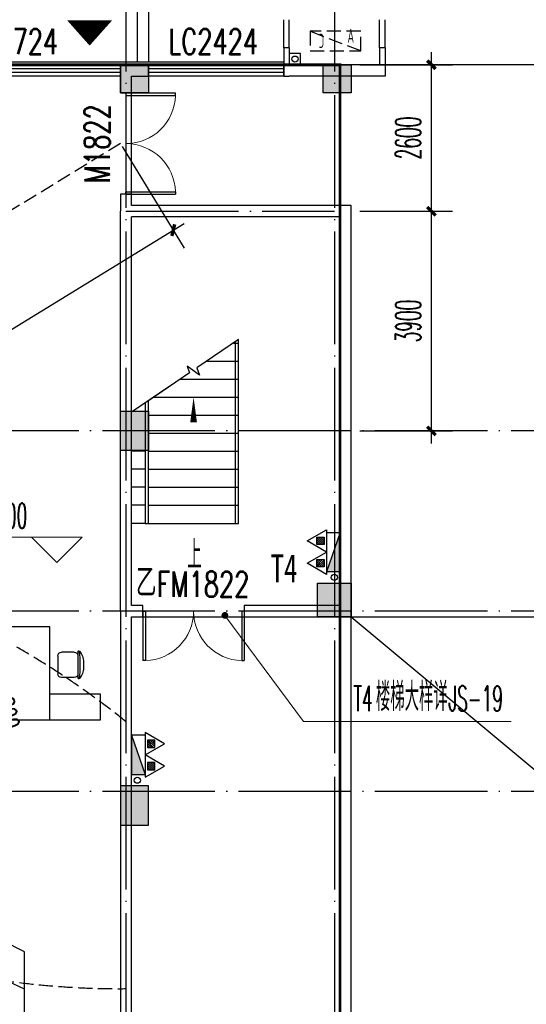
# Model space of a CAD drawing. Extents: x 1779708 to 7299578, y -1121471 to 88434.
# Tile 106 of 256: x 4334279 to 4343275, y -1026521 to -1009043. Entities that reach past the tile are written whole.
import ezdxf

# ---------------------------------------------------------------- set-up
doc = ezdxf.new("R2010")
doc.units = 0
doc.header["$LTSCALE"] = 1000
doc.header["$MEASUREMENT"] = 0
doc.linetypes.add('DASH', pattern=[0.35, 0.25, -0.1])
doc.linetypes.add('DOTE', pattern=[2.42, 2, -0.2, 0.02, -0.2])
doc.layers.get('0').update_dxf_attribs({"linetype": 'CONTINUOUS'})
doc.layers.get('Defpoints').update_dxf_attribs({"linetype": 'CONTINUOUS'})
for name, color, linetype in [('11111111111111111111111111111', 50, 'DASH'), ('DIM_SYMB', 3, 'CONTINUOUS'), ('DIM_污水', 3, 'CONTINUOUS'), ('DOTE', 1, 'DOTE'), ('EQUIP_灭火器', 7, 'CONTINUOUS'), ('FUR', 9, 'CONTINUOUS'), ('GGSignatureLayer', 7, 'CONTINUOUS'), ('P_PS_DIM', 1, 'CONTINUOUS'), ('PUB_DIM', 3, 'CONTINUOUS'), ('PUB_TEXT', 7, 'CONTINUOUS'), ('S-疏散线', 6, 'CONTINUOUS'), ('STAIR', 2, 'CONTINUOUS'), ('WALL', 255, 'CONTINUOUS'), ('WINDOW', 2, 'CONTINUOUS'), ('WINDOW_TEXT', 7, 'CONTINUOUS'), ('可见线', 6, 'CONTINUOUS'), ('墙柱', 2, 'CONTINUOUS'), ('室外构件', 4, 'CONTINUOUS'), ('建筑', 31, 'CONTINUOUS'), ('看线', 3, 'CONTINUOUS'), ('空调机位表示', 70, 'CONTINUOUS')]:
    doc.layers.add(name, color=color, linetype=linetype)
doc.layers.add('DIM_ELEV', color=3, linetype='CONTINUOUS', lineweight=13)
doc.styles.add('-宋体', font='simhei.ttf', dxfattribs={"width": 0.7})
doc.styles.add('_TCH_DIM', font='SIMPLEX.shx', dxfattribs={"width": 0.7, "bigfont": 'GBCBIG.shx'})
doc.styles.add('_TCH_DIM_T3', font='SIMPLEX.shx', dxfattribs={"width": 0.494118, "bigfont": 'GBCBIG.shx'})
doc.styles.add('_TCH_WINDOW', font='SIMPLEX', dxfattribs={"height": 3.5, "bigfont": 'GBCBIG'})
doc.styles.get("Standard").update_dxf_attribs({"font": 'GBENOR', "bigfont": 'GBCBIG'})
doc.dimstyles.new('_TCH_ARCH&&150', dxfattribs={"dimtxt": 446.25, "dimasz": 150, "dimexe": 375, "dimexo": 450, "dimgap": 189.375, "dimtad": 1, "dimdec": 0, "dimzin": 0, "dimdsep": 46, "dimtxsty": '_TCH_DIM_T3', "dimblk": 'ARCHTICK', "dimcen": 0.09, "dimdle": 225, "dimclrt": 7, "dimazin": 2, "dimtfac": 1, "dimtdec": 0, "dimtix": 1, "dimtmove": 2, "dimatfit": 3, "dimfxl": 250, "dimtolj": 1, "dimtzin": 0, "dimarcsym": 0})

# ---------------------------------------------------------------- blocks, each defined once
blk = doc.blocks.new('A$C159220C3')
at = {"layer": 'DOTE'}
for p, q in [((22300, 149200), (22300, 7200)), ((26000, 149200), (26000, 7200)), ((86800, 60200), (7200, 60200)), ((86800, 53700), (7200, 53700)), ((86800, 50500), (7200, 50500)), ((86800, 47300), (7200, 47300))]:
    blk.add_line(p, q, dxfattribs=at)
blk = doc.blocks.new('$TwtSys$00000545')
h = blk.add_hatch()
h.set_pattern_fill('ANSI31', color=256, scale=200, angle=180, style=0)
h.set_pattern_definition([(225, (199409.273, 63921.482), (17.6776695, -17.6776695), [])])
h.paths.add_polyline_path([(65, 174), (-65, 174), (-65, 44), (65, 44)])
for p, q in [((0, 344), (-198, 0)), ((198, 0), (0, 344)), ((-198, 0), (198, 0))]:
    blk.add_line(p, q)
blk.add_lwpolyline([(65, 174), (-65, 174), (-65, 44), (65, 44)], close=True)
blk = doc.blocks.new('A$C46E9187A')
at = {"layer": '空调机位表示', "linetype": 'DASH'}
blk.add_lwpolyline([(0, 0), (0, 350), (900, 350), (900, 0)], close=True, dxfattribs=at)
blk.add_lwpolyline([(0, 0), (900, 350)], dxfattribs=at)
at = {"layer": '空调机位表示', "width": 0.6}
for s, p in [('A', (118, 145)), ('C', (651, 55))]:
    blk.add_text(s, height=250, dxfattribs=at).set_placement(p)
blk = doc.blocks.new('a1')
at = {"layer": '11111111111111111111111111111'}
for p, q in [((59122, 49136), (59122, 48936)), ((59322, 49136), (59122, 49136)), ((59322, 48936), (59322, 49136)), ((59122, 48936), (59322, 48936))]:
    blk.add_line(p, q, dxfattribs=at)
blk = doc.blocks.new('$DorLib2D$00000002')
for p, q in [((-0.5, 0), (-0.5, 0.4875)), ((-0.475, 0.4875), (-0.5, 0.4875)), ((-0.475, 0), (-0.475, 0.4875)), ((0.475, 0), (0.475, 0.4875)), ((0.475, 0.4875), (0.5, 0.4875)), ((0.5, 0), (0.5, 0.4875)), ((-0.5, 0), (-0.475, 0)), ((0.5, 0), (0.475, 0))]:
    blk.add_line(p, q)
at = {"lineweight": 13}
for centre, start, end in [((-0.4875, 0), 0, 88.53072), ((0.4875, 0), 91.46928, 180)]:
    blk.add_arc(centre, 0.4875, start, end, dxfattribs=at)
blk = doc.blocks.new('$WINLIB2D$00000001')
at = {"color": 0}
for points in [[(-0.5, 0.5), (-0.5, -0.5)], [(-0.5, 0.5), (0.5, 0.5)], [(0.5, -0.5), (0.5, 0.5)], [(0.5, 0.1667), (-0.5, 0.1667)], [(0.5, -0.1667), (-0.5, -0.1667)], [(-0.5, -0.5), (0.5, -0.5)]]:
    blk.add_lwpolyline(points, dxfattribs=at)
blk = doc.blocks.new('_ArchTick')
at = {"color": 0, "linetype": 'ByBlock', "const_width": 0.4}
blk.add_lwpolyline([(-0.5, -0.5), (0.5, 0.5)], dxfattribs=at)
blk = doc.blocks.new('*D4957')
at = {"layer": 'Defpoints', "color": 0, "transparency": 16777216}
for p in [(4339867, -1012443), (4341590, -1012443), (4339867, -1016343)]:
    blk.add_point(p, dxfattribs=at)
at = {"layer": 'PUB_DIM', "color": 0, "lineweight": -2, "transparency": 16777216}
for p, q in [((4341590, -1016568), (4341590, -1012218)), ((4340317, -1012443), (4341965, -1012443)), ((4340317, -1016343), (4341965, -1016343))]:
    blk.add_line(p, q, dxfattribs=at)
at = {"layer": 'PUB_DIM', "color": 0, "lineweight": -2, "transparency": 16777216, "xscale": 150, "yscale": 150, "zscale": 150}
for p, rotation in [((4341590, -1012443), 90), ((4341590, -1016343), 270)]:
    blk.add_blockref('_ArchTick', p, dxfattribs=dict(at, rotation=rotation))
at = {"layer": 'PUB_DIM', "color": 7, "transparency": 16777216, "insert": (4341178, -1014393), "char_height": 446.2, "attachment_point": 5, "rotation": 90, "style": '_TCH_DIM_T3'}
blk.add_mtext('\\A1;3900', dxfattribs=at)
blk = doc.blocks.new('*D4958')
at = {"layer": 'Defpoints', "color": 0, "transparency": 16777216}
for p in [(4339867, -1009843), (4341590, -1009843), (4339867, -1012443)]:
    blk.add_point(p, dxfattribs=at)
at = {"layer": 'PUB_DIM', "color": 0, "lineweight": -2, "transparency": 16777216}
for p, q in [((4341590, -1012668), (4341590, -1009618)), ((4340317, -1009843), (4341965, -1009843)), ((4340317, -1012443), (4341965, -1012443))]:
    blk.add_line(p, q, dxfattribs=at)
at = {"layer": 'PUB_DIM', "color": 0, "lineweight": -2, "transparency": 16777216, "xscale": 150, "yscale": 150, "zscale": 150}
for p, rotation in [((4341590, -1009843), 90), ((4341590, -1012443), 270)]:
    blk.add_blockref('_ArchTick', p, dxfattribs=dict(at, rotation=rotation))
at = {"layer": 'PUB_DIM', "color": 7, "transparency": 16777216, "insert": (4341178, -1011143), "char_height": 446.2, "attachment_point": 5, "rotation": 90, "style": '_TCH_DIM_T3'}
blk.add_mtext('\\A1;2600', dxfattribs=at)
blk = doc.blocks.new('$plan$00002399')
at = {"layer": 'FUR'}
for p, q in [((0, -750), (-450, -750)), ((-1197, -1180), (-1197, -955)), ((-1130, -887), (-815, -887)), ((-747, -1180), (-747, -955)), ((-1202, -1247), (-742, -1247)), ((-1022, -1347), (-923, -1347))]:
    blk.add_line(p, q, dxfattribs=at)
blk.add_lwpolyline([(-450, -750), (-1650, -750), (-1650, 0), (0, 0), (0, -1650), (-450, -1650)], close=True, dxfattribs=at)
for centre, radius, start, end in [((-1130, -955), 67.5, 90, 180), ((-815, -955), 67.5, 0, 90), ((-1130, -1180), 67.5, 180, 270), ((-815, -1180), 67.5, 270, 0), ((-1212, -1263), 10, 157.33, 229.2735), ((-1202, -1267), 20, 90, 157.33), ((-972, 1431), 2713, 264.8023, 275.1977), ((-1012, -1032), 316, 229.2735, 268.2349), ((-933, -1032), 316, 271.7651, 310.7265), ((-742, -1267), 20, 22.67, 90), ((-733, -1263), 10, 310.7265, 22.67)]:
    blk.add_arc(centre, radius, start, end, dxfattribs=at)
blk = doc.blocks.new('*D6777')
at = {"layer": 'Defpoints', "color": 0, "transparency": 16777216}
for p in [(4335864, -1010911), (4337006, -1012779), (4323267, -1018607)]:
    blk.add_point(p, dxfattribs=at)
at = {"layer": 'PUB_DIM', "color": 0, "lineweight": -2, "transparency": 16777216}
for p, q in [((4336099, -1011295), (4337201, -1013099)), ((4324217, -1020593), (4337198, -1012662)), ((4323502, -1018991), (4324604, -1020796))]:
    blk.add_line(p, q, dxfattribs=at)
at = {"layer": 'PUB_DIM', "color": 0, "lineweight": -2, "transparency": 16777216, "xscale": 150, "yscale": 150, "zscale": 150}
for p, rotation in [((4337006, -1012779), 31.42390649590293), ((4324409, -1020476), 211.4239064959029)]:
    blk.add_blockref('_ArchTick', p, dxfattribs=dict(at, rotation=rotation))
at = {"layer": 'PUB_DIM', "color": 7, "transparency": 16777216, "insert": (4330492, -1016276), "char_height": 446.2, "attachment_point": 5, "rotation": 31.4239, "style": '_TCH_DIM_T3'}
blk.add_mtext('\\A1;14762', dxfattribs=at)
blk = doc.blocks.new('*D6787')
at = {"layer": 'Defpoints', "color": 0, "transparency": 16777216}
for p in [(4332626, -1021260), (4333691, -1021844), (4332799, -1022041)]:
    blk.add_point(p, dxfattribs=at)
at = {"layer": 'PUB_DIM', "color": 0, "lineweight": -2, "transparency": 16777216}
for p, q in [((4333065, -1021163), (4333884, -1020982)), ((4333518, -1021063), (4333485, -1020916)), ((4333518, -1021063), (4333691, -1021844)), ((4333238, -1021944), (4334057, -1021763)), ((4333691, -1021844), (4333723, -1021990))]:
    blk.add_line(p, q, dxfattribs=at)
at = {"layer": 'PUB_DIM', "color": 0, "lineweight": -2, "transparency": 16777216, "xscale": 150, "yscale": 150, "zscale": 150}
for p, rotation in [((4333518, -1021063), 282.4911147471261), ((4333691, -1021844), 102.4911147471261)]:
    blk.add_blockref('_ArchTick', p, dxfattribs=dict(at, rotation=rotation))
at = {"layer": 'PUB_DIM', "color": 7, "transparency": 16777216, "insert": (4334007, -1021364), "char_height": 446.2, "attachment_point": 5, "rotation": 282.4911, "style": '_TCH_DIM_T3'}
blk.add_mtext('\\A1;800', dxfattribs=at)

msp = doc.modelspace()

# ---------------------------------------------------------------- hatches: boundary and pattern name
at = {"layer": '墙柱'}
h = msp.add_hatch(color=256, dxfattribs=at)
h.paths.add_polyline_path([(4323067.1, -1009843.3), (4324067.1, -1009843.3), (4324067.1, -1010343.3), (4323067.1, -1010343.3)])
h.paths.add_polyline_path([(4323067.1, -1016093.3), (4324067.1, -1016093.3), (4324067.1, -1016593.3), (4323067.1, -1016593.3)])
h.paths.add_polyline_path([(4323067.1, -1022643.3), (4324067.1, -1022643.3), (4324067.1, -1023143.3), (4323067.1, -1023143.3)])
h.paths.add_polyline_path([(4397967.1, -1051543.3), (4398667.1, -1051543.3), (4398667.1, -1051043.3), (4397967.1, -1051043.3)])
h.paths.add_polyline_path([(4347917.1, -1019143.3), (4348617.1, -1019143.3), (4348617.1, -1019643.3), (4347917.1, -1019643.3)])
h.paths.add_polyline_path([(4389917.1, -1051543.3), (4390617.1, -1051543.3), (4390617.1, -1051043.3), (4389917.1, -1051043.3)])
h.paths.add_polyline_path([(4347917.1, -1051543.3), (4348617.1, -1051543.3), (4348617.1, -1051043.3), (4347917.1, -1051043.3)])
h.paths.add_polyline_path([(4323567.1, -1028493.3), (4324067.1, -1028493.3), (4324067.1, -1028993.3), (4323567.1, -1028993.3)])
h.paths.add_polyline_path([(4350197.1, -1045743.3), (4350197.1, -1045443.3), (4349297.1, -1045443.3), (4349297.1, -1045743.3)])
h.paths.add_polyline_path([(4377567.1, -1060843.3), (4378067.1, -1060843.3), (4378067.1, -1060343.3), (4377567.1, -1060343.3)])
h.paths.add_polyline_path([(4339667.1, -1009843.3), (4340167.1, -1009843.3), (4340167.1, -1010343.3), (4339667.1, -1010343.3)])
h.paths.add_polyline_path([(4347967.1, -1009843.3), (4348567.1, -1009843.3), (4348567.1, -1010343.3), (4347967.1, -1010343.3)])
h.paths.add_polyline_path([(4365067.1, -1019043.3), (4365667.1, -1019043.3), (4365667.1, -1019643.3), (4365067.1, -1019643.3)])
h.paths.add_polyline_path([(4381567.1, -1027843.3), (4382167.1, -1027843.3), (4382167.1, -1028443.3), (4381567.1, -1028443.3)])
h.paths.add_polyline_path([(4336067.1, -1015993.3), (4336567.1, -1015993.3), (4336567.1, -1016693.3), (4336067.1, -1016693.3)])
h.paths.add_polyline_path([(4389767.1, -1023743.3), (4390267.1, -1023743.3), (4390267.1, -1024243.3), (4389767.1, -1024243.3)])
h.paths.add_polyline_path([(4339567.1, -1048043.3), (4340167.1, -1048043.3), (4340167.1, -1047543.3), (4339567.1, -1047543.3)])
h.paths.add_polyline_path([(4343767.1, -1041443.3), (4344267.1, -1041443.3), (4344267.1, -1040943.3), (4343767.1, -1040943.3)])
h.paths.add_polyline_path([(4343767.1, -1034843.3), (4344267.1, -1034843.3), (4344267.1, -1034343.3), (4343767.1, -1034343.3)])
h.paths.add_polyline_path([(4336067.1, -1029093.3), (4336567.1, -1029093.3), (4336567.1, -1028393.3), (4336067.1, -1028393.3)])
h.paths.add_polyline_path([(4343767.1, -1022643.3), (4344267.1, -1022643.3), (4344267.1, -1023143.3), (4343767.1, -1023143.3)])
h.paths.add_polyline_path([(4336067.1, -1009843.3), (4336567.1, -1009843.3), (4336567.1, -1010343.3), (4336067.1, -1010343.3)])
h.paths.add_polyline_path([(4377967.1, -1036343.3), (4377467.1, -1036343.3), (4377467.1, -1035843.3), (4377967.1, -1035843.3)])
h.paths.add_polyline_path([(4397967.1, -1019143.3), (4398667.1, -1019143.3), (4398667.1, -1019643.3), (4397967.1, -1019643.3)])
h.paths.add_polyline_path([(4331467.1, -1048043.3), (4331967.1, -1048043.3), (4331967.1, -1047543.3), (4331467.1, -1047543.3)])
h.paths.add_polyline_path([(4389917.1, -1036443.3), (4390617.1, -1036443.3), (4390617.1, -1035843.3), (4389917.1, -1035843.3)])
h.paths.add_polyline_path([(4397967.1, -1035843.3), (4398667.1, -1035843.3), (4398667.1, -1036443.3), (4397967.1, -1036443.3)])
h.paths.add_polyline_path([(4381567.1, -1035843.3), (4382167.1, -1035843.3), (4382167.1, -1036443.3), (4381567.1, -1036443.3)])
h.paths.add_polyline_path([(4389767.1, -1027943.3), (4390267.1, -1027943.3), (4390267.1, -1028443.3), (4389767.1, -1028443.3)])
h.paths.add_polyline_path([(4377467.1, -1027943.3), (4377967.1, -1027943.3), (4377967.1, -1028443.3), (4377467.1, -1028443.3)])
h.paths.add_polyline_path([(4373217.1, -1048043.3), (4373717.1, -1048043.3), (4373717.1, -1047543.3), (4373217.1, -1047543.3)])
h.paths.add_polyline_path([(4369267.1, -1009843.3), (4369767.1, -1009843.3), (4369767.1, -1010343.3), (4369267.1, -1010343.3)])
h.paths.add_polyline_path([(4365567.1, -1022643.3), (4365067.1, -1022643.3), (4365067.1, -1023143.3), (4365567.1, -1023143.3)])
h.paths.add_polyline_path([(4365567.1, -1009843.3), (4365067.1, -1009843.3), (4365067.1, -1010343.3), (4365567.1, -1010343.3)])
h.paths.add_polyline_path([(4347967.1, -1022643.3), (4348467.1, -1022643.3), (4348467.1, -1023143.3), (4347967.1, -1023143.3)])
h.paths.add_polyline_path([(4343767.1, -1028993.3), (4344267.1, -1028993.3), (4344267.1, -1028493.3), (4343767.1, -1028493.3)])
h.paths.add_polyline_path([(4336067.1, -1023343.3), (4336567.1, -1023343.3), (4336567.1, -1022643.3), (4336067.1, -1022643.3)])
h.paths.add_polyline_path([(4339567.1, -1034843.3), (4340167.1, -1034843.3), (4340167.1, -1034343.3), (4339567.1, -1034343.3)])
h.paths.add_polyline_path([(4331167.1, -1034843.3), (4331767.1, -1034843.3), (4331767.1, -1034343.3), (4331167.1, -1034343.3)])
h.paths.add_polyline_path([(4323067.1, -1034843.3), (4324067.1, -1034843.3), (4324067.1, -1034343.3), (4323067.1, -1034343.3)])
h.paths.add_polyline_path([(4339567.1, -1041543.3), (4340167.1, -1041543.3), (4340167.1, -1040943.3), (4339567.1, -1040943.3)])
h.paths.add_polyline_path([(4331467.1, -1041543.3), (4331967.1, -1041543.3), (4331967.1, -1040943.3), (4331467.1, -1040943.3)])
h.paths.add_polyline_path([(4397967.1, -1022343.3), (4398667.1, -1022343.3), (4398667.1, -1022843.3), (4397967.1, -1022843.3)])
h.paths.add_polyline_path([(4398167.1, -1009843.3), (4398667.1, -1009843.3), (4398667.1, -1010343.3), (4398167.1, -1010343.3)])
h.paths.add_polyline_path([(4389917.1, -1018943.3), (4390617.1, -1018943.3), (4390617.1, -1019643.3), (4389917.1, -1019643.3)])
h.paths.add_polyline_path([(4389867.1, -1009843.3), (4390667.1, -1009843.3), (4390667.1, -1010343.3), (4389867.1, -1010343.3)])
h.paths.add_polyline_path([(4381517.1, -1018943.3), (4382217.1, -1018943.3), (4382217.1, -1019643.3), (4381517.1, -1019643.3)])
h.paths.add_polyline_path([(4381567.1, -1009843.3), (4382167.1, -1009843.3), (4382167.1, -1010343.3), (4381567.1, -1010343.3)])
h.paths.add_polyline_path([(4373217.1, -1022643.3), (4373717.1, -1022643.3), (4373717.1, -1023143.3), (4373217.1, -1023143.3)])
h.paths.add_polyline_path([(4373117.1, -1019143.3), (4373817.1, -1019143.3), (4373817.1, -1019643.3), (4373117.1, -1019643.3)])
h.paths.add_polyline_path([(4373217.1, -1009843.3), (4373717.1, -1009843.3), (4373717.1, -1010343.3), (4373217.1, -1010343.3)])
h.paths.add_polyline_path([(4356167.1, -1022643.3), (4356667.1, -1022643.3), (4356667.1, -1023143.3), (4356167.1, -1023143.3)])
h.paths.add_polyline_path([(4356067.1, -1019043.3), (4356667.1, -1019043.3), (4356667.1, -1019643.3), (4356067.1, -1019643.3)])
h.paths.add_polyline_path([(4339567.1, -1019043.3), (4340167.1, -1019043.3), (4340167.1, -1019643.3), (4339567.1, -1019643.3)])
h.paths.add_polyline_path([(4356167.1, -1009843.3), (4356667.1, -1009843.3), (4356667.1, -1010343.3), (4356167.1, -1010343.3)])
h.paths.add_polyline_path([(4389917.1, -1048043.3), (4390617.1, -1048043.3), (4390617.1, -1047443.3), (4389917.1, -1047443.3)])
h.paths.add_polyline_path([(4397967.1, -1060843.3), (4398667.1, -1060843.3), (4398667.1, -1060343.3), (4397967.1, -1060343.3)])
h.paths.add_polyline_path([(4389967.1, -1060843.3), (4390567.1, -1060843.3), (4390567.1, -1060343.3), (4389967.1, -1060343.3)])
h.paths.add_polyline_path([(4381567.1, -1048043.3), (4382167.1, -1048043.3), (4382167.1, -1047443.3), (4381567.1, -1047443.3)])
h.paths.add_polyline_path([(4381517.1, -1051543.3), (4382217.1, -1051543.3), (4382217.1, -1051043.3), (4381517.1, -1051043.3)])
h.paths.add_polyline_path([(4381617.1, -1060843.3), (4382117.1, -1060843.3), (4382117.1, -1060343.3), (4381617.1, -1060343.3)])
h.paths.add_polyline_path([(4373167.1, -1051643.3), (4373767.1, -1051643.3), (4373767.1, -1051043.3), (4373167.1, -1051043.3)])
h.paths.add_polyline_path([(4373167.1, -1060843.3), (4373767.1, -1060843.3), (4373767.1, -1060343.3), (4373167.1, -1060343.3)])
h.paths.add_polyline_path([(4365067.1, -1048043.3), (4365567.1, -1048043.3), (4365567.1, -1047543.3), (4365067.1, -1047543.3)])
h.paths.add_polyline_path([(4365067.1, -1051643.3), (4365667.1, -1051643.3), (4365667.1, -1051043.3), (4365067.1, -1051043.3)])
h.paths.add_polyline_path([(4356167.1, -1048043.3), (4356667.1, -1048043.3), (4356667.1, -1047543.3), (4356167.1, -1047543.3)])
h.paths.add_polyline_path([(4348127.1, -1048043.3), (4348727.1, -1048043.3), (4348727.1, -1047643.3), (4348127.1, -1047643.3)])
h.paths.add_polyline_path([(4356067.1, -1051643.3), (4356667.1, -1051643.3), (4356667.1, -1051043.3), (4356067.1, -1051043.3)])
h.paths.add_polyline_path([(4323067.1, -1048343.3), (4323767.1, -1048343.3), (4323767.1, -1047843.3), (4323067.1, -1047843.3)])
h.paths.add_polyline_path([(4323067.1, -1051543.3), (4323767.1, -1051543.3), (4323767.1, -1051043.3), (4323067.1, -1051043.3)])
h.paths.add_polyline_path([(4331117.1, -1051543.3), (4331817.1, -1051543.3), (4331817.1, -1051043.3), (4331117.1, -1051043.3)])
h.paths.add_polyline_path([(4339567.1, -1051643.3), (4340167.1, -1051643.3), (4340167.1, -1051043.3), (4339567.1, -1051043.3)])
h.paths.add_polyline_path([(4365067.1, -1060843.3), (4365567.1, -1060843.3), (4365567.1, -1060343.3), (4365067.1, -1060343.3)])
h.paths.add_polyline_path([(4356167.1, -1060843.3), (4356667.1, -1060843.3), (4356667.1, -1060343.3), (4356167.1, -1060343.3)])
h.paths.add_polyline_path([(4347967.1, -1060843.3), (4348567.1, -1060843.3), (4348567.1, -1060343.3), (4347967.1, -1060343.3)])
h.paths.add_polyline_path([(4339567.1, -1060843.3), (4340167.1, -1060843.3), (4340167.1, -1060343.3), (4339567.1, -1060343.3)])
h.paths.add_polyline_path([(4331117.1, -1060843.3), (4331817.1, -1060843.3), (4331817.1, -1060343.3), (4331117.1, -1060343.3)])
h.paths.add_polyline_path([(4323067.1, -1060843.3), (4323567.1, -1060843.3), (4323567.1, -1060343.3), (4323067.1, -1060343.3)])
h.paths.add_polyline_path([(4397967.1, -1048043.3), (4398667.1, -1048043.3), (4398667.1, -1047443.3), (4397967.1, -1047443.3)])
h.paths.add_polyline_path([(4323067.1, -973843.3), (4324067.1, -973843.3), (4324067.1, -973343.3), (4323067.1, -973343.3)])
h.paths.add_polyline_path([(4323067.1, -967593.3), (4324067.1, -967593.3), (4324067.1, -967093.3), (4323067.1, -967093.3)])
h.paths.add_polyline_path([(4323067.1, -961043.3), (4324067.1, -961043.3), (4324067.1, -960543.3), (4323067.1, -960543.3)])
h.paths.add_polyline_path([(4397967.1, -932143.3), (4398667.1, -932143.3), (4398667.1, -932643.3), (4397967.1, -932643.3)])
h.paths.add_polyline_path([(4347917.1, -964543.3), (4348617.1, -964543.3), (4348617.1, -964043.3), (4347917.1, -964043.3)])
h.paths.add_polyline_path([(4389917.1, -932143.3), (4390617.1, -932143.3), (4390617.1, -932643.3), (4389917.1, -932643.3)])
h.paths.add_polyline_path([(4347917.1, -932143.3), (4348617.1, -932143.3), (4348617.1, -932643.3), (4347917.1, -932643.3)])
h.paths.add_polyline_path([(4323567.1, -955193.3), (4324067.1, -955193.3), (4324067.1, -954693.3), (4323567.1, -954693.3)])
h.paths.add_polyline_path([(4350197.1, -937943.3), (4350197.1, -938243.3), (4349297.1, -938243.3), (4349297.1, -937943.3)])
h.paths.add_polyline_path([(4377567.1, -922843.3), (4378067.1, -922843.3), (4378067.1, -923343.3), (4377567.1, -923343.3)])
h.paths.add_polyline_path([(4339667.1, -973843.3), (4340167.1, -973843.3), (4340167.1, -973343.3), (4339667.1, -973343.3)])
h.paths.add_polyline_path([(4347967.1, -973843.3), (4348567.1, -973843.3), (4348567.1, -973343.3), (4347967.1, -973343.3)])
h.paths.add_polyline_path([(4365067.1, -964643.3), (4365667.1, -964643.3), (4365667.1, -964043.3), (4365067.1, -964043.3)])
h.paths.add_polyline_path([(4381567.1, -955843.3), (4382167.1, -955843.3), (4382167.1, -955243.3), (4381567.1, -955243.3)])
h.paths.add_polyline_path([(4336067.1, -967693.3), (4336567.1, -967693.3), (4336567.1, -966993.3), (4336067.1, -966993.3)])
h.paths.add_polyline_path([(4389767.1, -959943.3), (4390267.1, -959943.3), (4390267.1, -959443.3), (4389767.1, -959443.3)])
h.paths.add_polyline_path([(4339567.1, -935643.3), (4340167.1, -935643.3), (4340167.1, -936143.3), (4339567.1, -936143.3)])
h.paths.add_polyline_path([(4343767.1, -942243.3), (4344267.1, -942243.3), (4344267.1, -942743.3), (4343767.1, -942743.3)])
h.paths.add_polyline_path([(4343767.1, -948843.3), (4344267.1, -948843.3), (4344267.1, -949343.3), (4343767.1, -949343.3)])
h.paths.add_polyline_path([(4336067.1, -954593.3), (4336567.1, -954593.3), (4336567.1, -955293.3), (4336067.1, -955293.3)])
h.paths.add_polyline_path([(4343767.1, -961043.3), (4344267.1, -961043.3), (4344267.1, -960543.3), (4343767.1, -960543.3)])
h.paths.add_polyline_path([(4336067.1, -973843.3), (4336567.1, -973843.3), (4336567.1, -973343.3), (4336067.1, -973343.3)])
h.paths.add_polyline_path([(4377967.1, -947343.3), (4377467.1, -947343.3), (4377467.1, -947843.3), (4377967.1, -947843.3)])
h.paths.add_polyline_path([(4397967.1, -964543.3), (4398667.1, -964543.3), (4398667.1, -964043.3), (4397967.1, -964043.3)])
h.paths.add_polyline_path([(4331467.1, -935643.3), (4331967.1, -935643.3), (4331967.1, -936143.3), (4331467.1, -936143.3)])
h.paths.add_polyline_path([(4389917.1, -947243.3), (4390617.1, -947243.3), (4390617.1, -947843.3), (4389917.1, -947843.3)])
h.paths.add_polyline_path([(4397967.1, -947843.3), (4398667.1, -947843.3), (4398667.1, -947243.3), (4397967.1, -947243.3)])
h.paths.add_polyline_path([(4381567.1, -947843.3), (4382167.1, -947843.3), (4382167.1, -947243.3), (4381567.1, -947243.3)])
h.paths.add_polyline_path([(4389767.1, -955743.3), (4390267.1, -955743.3), (4390267.1, -955243.3), (4389767.1, -955243.3)])
h.paths.add_polyline_path([(4377467.1, -955743.3), (4377967.1, -955743.3), (4377967.1, -955243.3), (4377467.1, -955243.3)])
h.paths.add_polyline_path([(4373217.1, -935643.3), (4373717.1, -935643.3), (4373717.1, -936143.3), (4373217.1, -936143.3)])
h.paths.add_polyline_path([(4369267.1, -973843.3), (4369767.1, -973843.3), (4369767.1, -973343.3), (4369267.1, -973343.3)])
h.paths.add_polyline_path([(4365567.1, -961043.3), (4365067.1, -961043.3), (4365067.1, -960543.3), (4365567.1, -960543.3)])
h.paths.add_polyline_path([(4365567.1, -973843.3), (4365067.1, -973843.3), (4365067.1, -973343.3), (4365567.1, -973343.3)])
h.paths.add_polyline_path([(4347967.1, -961043.3), (4348467.1, -961043.3), (4348467.1, -960543.3), (4347967.1, -960543.3)])
h.paths.add_polyline_path([(4343767.1, -954693.3), (4344267.1, -954693.3), (4344267.1, -955193.3), (4343767.1, -955193.3)])
h.paths.add_polyline_path([(4336067.1, -960343.3), (4336567.1, -960343.3), (4336567.1, -961043.3), (4336067.1, -961043.3)])
h.paths.add_polyline_path([(4339567.1, -948843.3), (4340167.1, -948843.3), (4340167.1, -949343.3), (4339567.1, -949343.3)])
h.paths.add_polyline_path([(4331167.1, -948843.3), (4331767.1, -948843.3), (4331767.1, -949343.3), (4331167.1, -949343.3)])
h.paths.add_polyline_path([(4323067.1, -948843.3), (4324067.1, -948843.3), (4324067.1, -949343.3), (4323067.1, -949343.3)])
h.paths.add_polyline_path([(4339567.1, -942143.3), (4340167.1, -942143.3), (4340167.1, -942743.3), (4339567.1, -942743.3)])
h.paths.add_polyline_path([(4331467.1, -942143.3), (4331967.1, -942143.3), (4331967.1, -942743.3), (4331467.1, -942743.3)])
h.paths.add_polyline_path([(4397967.1, -961343.3), (4398667.1, -961343.3), (4398667.1, -960843.3), (4397967.1, -960843.3)])
h.paths.add_polyline_path([(4398167.1, -973843.3), (4398667.1, -973843.3), (4398667.1, -973343.3), (4398167.1, -973343.3)])
h.paths.add_polyline_path([(4389917.1, -964743.3), (4390617.1, -964743.3), (4390617.1, -964043.3), (4389917.1, -964043.3)])
h.paths.add_polyline_path([(4389867.1, -973843.3), (4390667.1, -973843.3), (4390667.1, -973343.3), (4389867.1, -973343.3)])
h.paths.add_polyline_path([(4381517.1, -964743.3), (4382217.1, -964743.3), (4382217.1, -964043.3), (4381517.1, -964043.3)])
h.paths.add_polyline_path([(4381567.1, -973843.3), (4382167.1, -973843.3), (4382167.1, -973343.3), (4381567.1, -973343.3)])
h.paths.add_polyline_path([(4373217.1, -961043.3), (4373717.1, -961043.3), (4373717.1, -960543.3), (4373217.1, -960543.3)])
h.paths.add_polyline_path([(4373117.1, -964543.3), (4373817.1, -964543.3), (4373817.1, -964043.3), (4373117.1, -964043.3)])
h.paths.add_polyline_path([(4373217.1, -973843.3), (4373717.1, -973843.3), (4373717.1, -973343.3), (4373217.1, -973343.3)])
h.paths.add_polyline_path([(4356167.1, -961043.3), (4356667.1, -961043.3), (4356667.1, -960543.3), (4356167.1, -960543.3)])
h.paths.add_polyline_path([(4356067.1, -964643.3), (4356667.1, -964643.3), (4356667.1, -964043.3), (4356067.1, -964043.3)])
h.paths.add_polyline_path([(4339567.1, -964643.3), (4340167.1, -964643.3), (4340167.1, -964043.3), (4339567.1, -964043.3)])
h.paths.add_polyline_path([(4356167.1, -973843.3), (4356667.1, -973843.3), (4356667.1, -973343.3), (4356167.1, -973343.3)])
h.paths.add_polyline_path([(4389917.1, -935643.3), (4390617.1, -935643.3), (4390617.1, -936243.3), (4389917.1, -936243.3)])
h.paths.add_polyline_path([(4397967.1, -922843.3), (4398667.1, -922843.3), (4398667.1, -923343.3), (4397967.1, -923343.3)])
h.paths.add_polyline_path([(4389967.1, -922843.3), (4390567.1, -922843.3), (4390567.1, -923343.3), (4389967.1, -923343.3)])
h.paths.add_polyline_path([(4381567.1, -935643.3), (4382167.1, -935643.3), (4382167.1, -936243.3), (4381567.1, -936243.3)])
h.paths.add_polyline_path([(4381517.1, -932143.3), (4382217.1, -932143.3), (4382217.1, -932643.3), (4381517.1, -932643.3)])
h.paths.add_polyline_path([(4381617.1, -922843.3), (4382117.1, -922843.3), (4382117.1, -923343.3), (4381617.1, -923343.3)])
h.paths.add_polyline_path([(4373167.1, -932043.3), (4373767.1, -932043.3), (4373767.1, -932643.3), (4373167.1, -932643.3)])
h.paths.add_polyline_path([(4373167.1, -922843.3), (4373767.1, -922843.3), (4373767.1, -923343.3), (4373167.1, -923343.3)])
h.paths.add_polyline_path([(4365067.1, -935643.3), (4365567.1, -935643.3), (4365567.1, -936143.3), (4365067.1, -936143.3)])
h.paths.add_polyline_path([(4365067.1, -932043.3), (4365667.1, -932043.3), (4365667.1, -932643.3), (4365067.1, -932643.3)])
h.paths.add_polyline_path([(4356167.1, -935643.3), (4356667.1, -935643.3), (4356667.1, -936143.3), (4356167.1, -936143.3)])
h.paths.add_polyline_path([(4348127.1, -935643.3), (4348727.1, -935643.3), (4348727.1, -936043.3), (4348127.1, -936043.3)])
h.paths.add_polyline_path([(4356067.1, -932043.3), (4356667.1, -932043.3), (4356667.1, -932643.3), (4356067.1, -932643.3)])
h.paths.add_polyline_path([(4323067.1, -935343.3), (4323767.1, -935343.3), (4323767.1, -935843.3), (4323067.1, -935843.3)])
h.paths.add_polyline_path([(4323067.1, -932143.3), (4323767.1, -932143.3), (4323767.1, -932643.3), (4323067.1, -932643.3)])
h.paths.add_polyline_path([(4331117.1, -932143.3), (4331817.1, -932143.3), (4331817.1, -932643.3), (4331117.1, -932643.3)])
h.paths.add_polyline_path([(4339567.1, -932043.3), (4340167.1, -932043.3), (4340167.1, -932643.3), (4339567.1, -932643.3)])
h.paths.add_polyline_path([(4365067.1, -922843.3), (4365567.1, -922843.3), (4365567.1, -923343.3), (4365067.1, -923343.3)])
h.paths.add_polyline_path([(4356167.1, -922843.3), (4356667.1, -922843.3), (4356667.1, -923343.3), (4356167.1, -923343.3)])
h.paths.add_polyline_path([(4347967.1, -922843.3), (4348567.1, -922843.3), (4348567.1, -923343.3), (4347967.1, -923343.3)])
h.paths.add_polyline_path([(4339567.1, -922843.3), (4340167.1, -922843.3), (4340167.1, -923343.3), (4339567.1, -923343.3)])
h.paths.add_polyline_path([(4331117.1, -922843.3), (4331817.1, -922843.3), (4331817.1, -923343.3), (4331117.1, -923343.3)])
h.paths.add_polyline_path([(4323067.1, -922843.3), (4323567.1, -922843.3), (4323567.1, -923343.3), (4323067.1, -923343.3)])
h.paths.add_polyline_path([(4397967.1, -935643.3), (4398667.1, -935643.3), (4398667.1, -936243.3), (4397967.1, -936243.3)])

# ---------------------------------------------------------------- linework, layer by layer
at = {"color": 1}
for p, q in [((4339727.1, -1018143.3), (4339727.1, -1018843.3)), ((4339727.1, -1018143.3), (4339967.1, -1018143.3)), ((4339967.1, -1018143.3), (4339727.1, -1018843.3)), ((4339967.1, -1018143.3), (4339967.1, -1018843.3)), ((4339967.1, -1018843.3), (4339727.1, -1018843.3)), ((4336507.1, -1021743.3), (4336267.1, -1021743.3)), ((4336267.1, -1021743.3), (4336267.1, -1022443.3)), ((4336267.1, -1021743.3), (4336507.1, -1022443.3)), ((4336507.1, -1021743.3), (4336507.1, -1022443.3)), ((4336267.1, -1022443.3), (4336507.1, -1022443.3))]:
    msp.add_line(p, q, dxfattribs=at)
for points in [[(4339967.1, -1018843.3), (4339727.1, -1018843.3), (4339967.1, -1018143.3)], [(4336267.1, -1022443.3), (4336507.1, -1022443.3), (4336267.1, -1021743.3)]]:
    msp.add_solid(points, dxfattribs=at)
at = {"layer": 'DIM_ELEV'}
for p, q in [((4335386.4, -1018229), (4333283.2, -1018229)), ((4334936.4, -1018679), (4334486.4, -1018229)), ((4334936.4, -1018679), (4335386.4, -1018229)), ((4337922.4, -1019617.3), (4339316.7, -1021500.7)), ((4339316.7, -1021500.7), (4343007.6, -1021500.7))]:
    msp.add_line(p, q, dxfattribs=at)
at = {"layer": 'DIM_ELEV', "const_width": 60}
msp.add_lwpolyline([(4337904.5, -1019593.2, 1), (4337940.2, -1019641.5, 1)], format="xyb", close=True, dxfattribs=at)
at = {"layer": 'DIM_SYMB'}
msp.add_lwpolyline([(4337367.1, -1018193.7, 0, 0, 0), (4337367.1, -1015743.3, 0, 120, 0), (4337367.1, -1016193.3, 0, 0, 0)], format="xyseb", dxfattribs=at)
at = {"layer": 'DIM_污水', "color": 7}
msp.add_circle((4339167.1, -1009743.3), 55, dxfattribs=at)
at = {"layer": 'DIM_污水', "color": 1}
for centre in [(4339867.1, -1018943.3), (4336367.1, -1022543.3)]:
    msp.add_circle(centre, 55, dxfattribs=at)
at = {"layer": 'DOTE'}
msp.add_line((4336167.1, -1012443.3), (4339867.1, -1012443.3), dxfattribs=at)
at = {"layer": 'FUR', "color": 9}
for points in [[(4334367.1, -1026251.3, -0.6405093), (4334067.1, -1015173.4, -0.6405093)], [(4334367.1, -1025592.1, -0.6051896), (4334067.1, -1015851.7, -0.6051896)]]:
    msp.add_lwpolyline(points, format="xyb", dxfattribs=at)
msp.add_lwpolyline([(4334367.1, -1031543.3), (4334367.1, -1025592.1)], dxfattribs=at)
at = {"layer": 'GGSignatureLayer'}
msp.add_lwpolyline([(4335521.4, -1009503.9, 0, 800, 0), (4335521.4, -1009054.1, 800, 800, 0)], format="xyseb", dxfattribs=at)
at = {"layer": 'S-疏散线', "linetype": 'DASH'}
msp.add_line((4336067.1, -1011243.3), (4323267.1, -1019063.8), dxfattribs=at)
for centre, start, end in [((4326767.1, -1033193.3), 51.19538, 104.41782), ((4336067.1, -1011243.3), 209.65838, 270.38197)]:
    msp.add_arc(centre, 15000, start, end, dxfattribs=at)
at = {"layer": 'STAIR'}
for p, q in [((4343767.1, -1009843.3), (4340767.1, -1009843.3)), ((4338167.1, -1014719.3), (4337424.9, -1015224)), ((4338167.1, -1017983.3), (4338167.1, -1014719.3)), ((4338073, -1014783.3), (4338167.1, -1014783.3)), ((4337469.3, -1015351.5), (4337251.1, -1015194.2)), ((4337251.1, -1015194.2), (4337292.8, -1015313.8)), ((4337424.9, -1015224), (4337469.3, -1015351.5)), ((4337602.4, -1015103.3), (4338167.1, -1015103.3)), ((4337292.8, -1015313.8), (4336567.1, -1015807.3)), ((4337131.8, -1015423.3), (4338167.1, -1015423.3)), ((4336930, -1015560.6), (4336267.1, -1016011.3)), ((4336661.2, -1015743.3), (4338167.1, -1015743.3)), ((4336567.1, -1017983.3), (4336567.1, -1015807.3)), ((4336567.1, -1016063.3), (4338167.1, -1016063.3)), ((4336567.1, -1016383.3), (4338167.1, -1016383.3)), ((4336507.1, -1016703.3), (4336267.1, -1016703.3)), ((4336567.1, -1016703.3), (4338167.1, -1016703.3)), ((4336507.1, -1017023.3), (4336267.1, -1017023.3)), ((4336567.1, -1017023.3), (4338167.1, -1017023.3)), ((4336507.1, -1017343.3), (4336267.1, -1017343.3)), ((4336567.1, -1017343.3), (4338167.1, -1017343.3)), ((4336507.1, -1017663.3), (4336267.1, -1017663.3)), ((4336567.1, -1017663.3), (4338167.1, -1017663.3)), ((4336507.1, -1017983.3), (4336267.1, -1017983.3)), ((4336567.1, -1017983.3), (4338167.1, -1017983.3))]:
    msp.add_line(p, q, dxfattribs=at)
for points in [[(4338167.1, -1017983.3), (4338167.1, -1014719.3)], [(4338107.1, -1014760.1), (4338107.1, -1017983.3), (4338167.1, -1017983.3)], [(4336507.1, -1015848.1), (4336507.1, -1017983.3), (4336567.1, -1017983.3)], [(4336567.1, -1017983.3), (4336567.1, -1015807.3)]]:
    msp.add_lwpolyline(points, dxfattribs=at)
at = {"layer": 'WALL'}
for p, q in [((4338967.1, -1009543.3), (4338967.1, -1009843.3)), ((4339067.1, -1009543.3), (4338967.1, -1009543.3)), ((4339067.1, -1009543.3), (4339067.1, -1009843.3)), ((4340667.1, -1009543.3), (4340667.1, -1009843.3)), ((4340767.1, -1009543.3), (4340667.1, -1009543.3)), ((4340767.1, -1009543.3), (4340767.1, -1010043.3)), ((4336167.1, -1009843.3), (4336067.1, -1009843.3)), ((4336067.1, -1009843.3), (4336067.1, -1010043.3)), ((4336567.1, -1009843.3), (4336167.1, -1009843.3)), ((4336567.1, -1010043.3), (4336567.1, -1009843.3)), ((4338967.1, -1009843.3), (4338967.1, -1010043.3)), ((4340667.1, -1009843.3), (4339067.1, -1009843.3)), ((4336067.1, -1010043.3), (4336067.1, -1010343.3)), ((4336267.1, -1010343.3), (4336267.1, -1010043.3)), ((4336267.1, -1010043.3), (4336567.1, -1010043.3)), ((4338967.1, -1010043.3), (4339067.1, -1010043.3)), ((4340767.1, -1010043.3), (4339067.1, -1010043.3)), ((4336067.1, -1010343.3), (4336267.1, -1010343.3)), ((4336267.1, -1012143.3), (4336067.1, -1012143.3)), ((4336067.1, -1012143.3), (4336067.1, -1012443.3)), ((4336267.1, -1012343.3), (4336267.1, -1012143.3)), ((4336067.1, -1019543.3), (4336067.1, -1012443.3)), ((4340167.1, -1012343.3), (4336267.1, -1012343.3)), ((4340167.1, -1019643.3), (4340167.1, -1012343.3)), ((4336267.1, -1019443.3), (4336267.1, -1012543.3)), ((4339967.1, -1012543.3), (4336267.1, -1012543.3)), ((4339967.1, -1019443.3), (4339967.1, -1012543.3)), ((4336467.1, -1019443.3), (4336267.1, -1019443.3)), ((4336467.1, -1019643.3), (4336467.1, -1019443.3)), ((4339967.1, -1019443.3), (4338267.1, -1019443.3)), ((4338267.1, -1019443.3), (4338267.1, -1019643.3)), ((4336067.1, -1019543.3), (4336067.1, -1029443.3)), ((4336267.1, -1029443.3), (4336267.1, -1019643.3)), ((4336267.1, -1019643.3), (4336467.1, -1019643.3)), ((4338267.1, -1019643.3), (4340167.1, -1019643.3))]:
    msp.add_line(p, q, dxfattribs=at)
at = {"layer": 'WINDOW'}
for p, q in [((4336267.1, -1012143.3), (4336267.1, -1010343.3)), ((4336467.1, -1019643.3), (4338267.1, -1019643.3))]:
    msp.add_line(p, q, dxfattribs=at)
at = {"layer": '可见线'}
for points in [[(4323067.1, -1008843.3), (4323067.1, -1007843.3), (4336567.1, -1007843.3), (4336567.1, -1009793.3)], [(4330767.1, -1008843.3), (4330767.1, -1008043.3), (4336367.1, -1008043.3), (4336367.1, -1009793.3)]]:
    msp.add_lwpolyline(points, dxfattribs=at)
at = {"layer": '墙柱'}
for points in [[(4336067.1, -1009843.3), (4336567.1, -1009843.3), (4336567.1, -1010343.3), (4336067.1, -1010343.3)], [(4339667.1, -1009843.3), (4340167.1, -1009843.3), (4340167.1, -1010343.3), (4339667.1, -1010343.3)], [(4336067.1, -1015993.3), (4336567.1, -1015993.3), (4336567.1, -1016693.3), (4336067.1, -1016693.3)], [(4339567.1, -1019043.3), (4340167.1, -1019043.3), (4340167.1, -1019643.3), (4339567.1, -1019643.3)], [(4336067.1, -1023343.3), (4336567.1, -1023343.3), (4336567.1, -1022643.3), (4336067.1, -1022643.3)]]:
    msp.add_lwpolyline(points, close=True, dxfattribs=at)
at = {"layer": '室外构件'}
for p, q in [((4340167.1, -1034643.3), (4340167.1, -1019643.3)), ((4340167.1, -1019643.3), (4343767.1, -1019643.3)), ((4340167.1, -1019643.3), (4343767.1, -1022643.3))]:
    msp.add_line(p, q, dxfattribs=at)
for points in [[(4338967.1, -1009543.3), (4338967.1, -1009043.3)], [(4339067.1, -1009543.3), (4339067.1, -1009043.3)], [(4340667.1, -1009543.3), (4340667.1, -1009043.3)], [(4340767.1, -1009543.3), (4340767.1, -1009043.3)]]:
    msp.add_lwpolyline(points, dxfattribs=at)
at = {"layer": '建筑', "color": 170, "linetype": 'DASH', "const_width": 50, "flags": 128}
msp.add_lwpolyline([(4339967.1, -1060843.3), (4323067.1, -1060843.3), (4323067.1, -1009843.3), (4339967.1, -1009843.3)], close=True, dxfattribs=at)
at = {"layer": '看线', "color": 190}
msp.add_line((4332367.1, -1009793.3), (4338967.1, -1009793.3), dxfattribs=at)

# ---------------------------------------------------------------- block references
at = {"layer": 'EQUIP_灭火器', "color": 6, "yscale": -1, "rotation": 270}
for p in [(4339727.1, -1018294.9), (4339727.1, -1018691.7)]:
    msp.add_blockref('$TwtSys$00000545', p, dxfattribs=at)
at = {"layer": 'EQUIP_灭火器', "color": 6, "xscale": -1, "yscale": -1, "rotation": 90}
for p in [(4336507.1, -1021894.9), (4336507.1, -1022291.7)]:
    msp.add_blockref('$TwtSys$00000545', p, dxfattribs=at)
at = {"layer": 'P_PS_DIM', "color": 7}
msp.add_blockref('a1', (4279945.1, -1058778.9), dxfattribs=at)
at = {"layer": 'PUB_DIM', "yscale": -1, "rotation": 270}
msp.add_blockref('$plan$00002399', (4334067.1, -1021468.3), dxfattribs=at)
at = {"layer": 'WINDOW'}
ref = msp.add_blockref('$WINLIB2D$00000001', (4334217.1, -1009943.3), dxfattribs=dict(at, xscale=3700, yscale=200, zscale=3700, rotation=180))
ref.add_attrib('A', 'LC3724', (4333369.6, -1009653.9), dxfattribs={"layer": 'WINDOW_TEXT', "height": 446.25, "style": '_TCH_WINDOW', "width": 0.705882})
ref = msp.add_blockref('$WINLIB2D$00000001', (4337767.1, -1009943.3), dxfattribs=dict(at, xscale=2400, yscale=200, zscale=2400, rotation=180))
ref.add_attrib('A', 'LC2424', (4336919.6, -1009653.9), dxfattribs={"layer": 'WINDOW_TEXT', "height": 446.25, "style": '_TCH_WINDOW', "width": 0.705882})
ref = msp.add_blockref('$DorLib2D$00000002', (4336167.1, -1011243.3), dxfattribs=dict(at, xscale=1800, yscale=-1800, zscale=1800, rotation=90))
ref.add_attrib('A', 'M1822', (4335877.7, -1011948.3), dxfattribs={"layer": 'WINDOW_TEXT', "height": 446.25, "rotation": 90, "style": '_TCH_WINDOW', "width": 0.705882})
at = {"layer": 'WINDOW', "xscale": -1800, "yscale": -1800, "zscale": -1800}
msp.add_blockref('$DorLib2D$00000002', (4337367.1, -1019543.3), dxfattribs=at)
at = {"layer": '室外构件'}
msp.add_blockref('A$C159220C3', (4313867.1, -1070043.3), dxfattribs=at)
at = {"layer": '空调机位表示', "linetype": 'DASH', "xscale": -1}
msp.add_blockref('A$C46E9187A', (4340334.5, -1009598.5), dxfattribs=at)

# ---------------------------------------------------------------- texts
at = {"layer": 'PUB_TEXT', "color": 7, "style": '_TCH_DIM'}
for s, height, width, p in [('%%P0.000', 446.25, 0.494118, (4333354.6, -1018071.5)), ('上', 506.4, 0.7, (4337257.6, -1018791.5)), ('陪护席位', 506.38, 0.7, (4333062.5, -1019197.6)), ('楼梯大样详', 506.38, 0.7, (4340604.5, -1021315.3)), ('JS-19', 446.25, 0.494118, (4341894.6, -1021315.3)), ('T4', 446.25, 0.494118, (4340205.5, -1021315.3))]:
    msp.add_text(s, height=height, dxfattribs=dict(at, width=width)).set_placement(p)
at = {"layer": 'STAIR', "style": '-宋体', "width": 0.7}
msp.add_text('T4', height=500, dxfattribs=at).set_placement((4338734.2, -1019032.7))
at = {"layer": 'WINDOW_TEXT', "style": '_TCH_WINDOW'}
msp.add_text('乙', height=506.4, dxfattribs=at).set_placement((4336342.8, -1019286))
at = {"layer": 'WINDOW_TEXT', "style": '_TCH_WINDOW', "width": 0.705882}
msp.add_text('FM1822', height=446.25, dxfattribs=at).set_placement((4336711.4, -1019286))

# ---------------------------------------------------------------- dimensions: what is measured, and where the dimension line sits
at = {"layer": 'PUB_DIM'}
for p1, p2, distance, picture, middle in [((4339867.1, -1012443.3), (4339867.1, -1009843.3), -1723.3, '*D4958', (4341177.9, -1011143.3)), ((4323267.1, -1018607.4), (4335864, -1010910.9), -2189.5, '*D6777', (4330492, -1016275.5)), ((4339867.1, -1016343.3), (4339867.1, -1012443.3), -1723.3, '*D4957', (4341177.9, -1014393.3)), ((4332625.9, -1021260.4), (4332799, -1022041.4), 913.3, '*D6787', (4334006.8, -1021364.2))]:
    dim = msp.add_aligned_dim(p1=p1, p2=p2, distance=distance, dimstyle='_TCH_ARCH&&150', dxfattribs=at)
    dim.commit()
    dim.dimension.update_dxf_attribs({"geometry": picture, "text_midpoint": middle})

doc.saveas('drawing.dxf')
